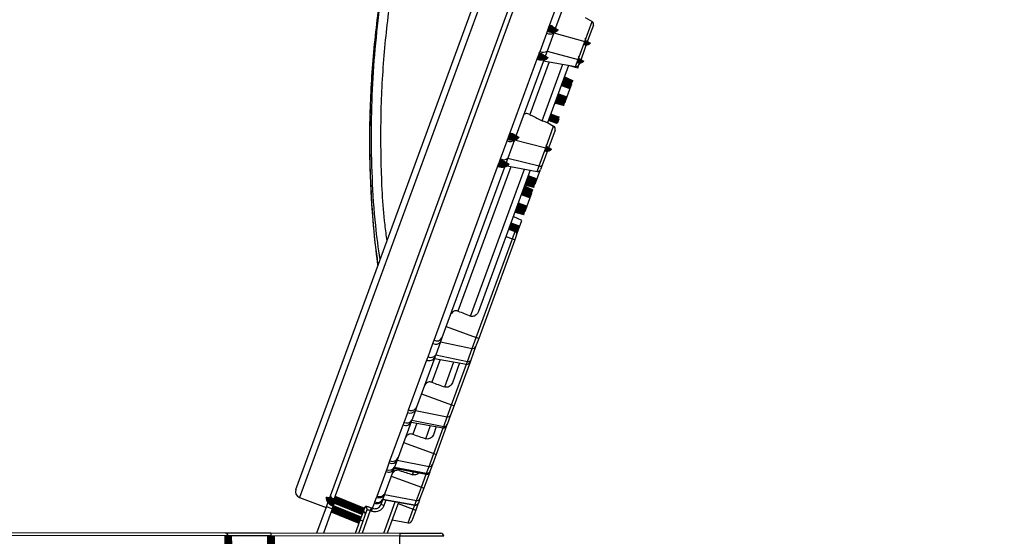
# Model space of a CAD drawing. Extents: x 0 to 361260, y 0 to 4201817.
# Tile 100 of 256: x 360677 to 360685, y 4199830 to 4199834. Entities that reach past the tile are written whole.
import ezdxf

# ---------------------------------------------------------------- set-up
doc = ezdxf.new("R2010")
doc.units = 0
doc.header["$LTSCALE"] = 0.5
doc.header["$MEASUREMENT"] = 0
doc.header["$PDMODE"] = 32
doc.header["$PDSIZE"] = 0.3
for name, pattern in [('K5LT32772', [0]), ('K5LT32773', [0]), ('K5LT_THIN', [0])]:
    doc.linetypes.add(name, pattern=pattern)
doc.layers.add('FORMAT', color=7, linetype='Continuous')
doc.layers.add('СТРЕЧКА', color=5, linetype='Continuous', true_color=0x0000ff)
doc.styles.add('KDIMTEXTSTYLE', font='GOST_AU.SHX', dxfattribs={"width": 0.96, "oblique": 15, "height": 5})
doc.dimstyles.new('KDIMSTYLE (1.00)', dxfattribs={"dimtxt": 5, "dimasz": 1, "dimexe": 2, "dimexo": 0, "dimgap": 1, "dimtad": 1, "dimtxsty": 'KDIMTEXTSTYLE', "dimsah": 1, "dimcen": 0, "dimdle": 1, "dimadec": 0, "dimazin": 0, "dimtfac": 0.667, "dimtmove": 0, "dimatfit": 3, "dimfxl": 1, "dimtvp": 1, "dimtolj": 1, "dimtzin": 0, "dimarcsym": 0})

# ---------------------------------------------------------------- blocks, each defined once
blk = doc.blocks.new('KDIMARROW_01')
blk.add_hatch(color=0).paths.add_polyline_path([(-5, -0.6583), (0, 0), (-5, 0.6583), (-4.5, 0)])
at = {"color": 0, "linetype": 'K5LT_THIN', "lineweight": 18}
for p, q in [((-4.5, 0), (-5, 0.6583)), ((-5, 0.6583), (0, 0)), ((0, 0), (-5, -0.6583)), ((-5, -0.6583), (-4.5, 0))]:
    blk.add_line(p, q, dxfattribs=at)
at = {"layer": 'СТРЕЧКА', "color": 0, "linetype": 'K5LT_THIN', "lineweight": 18}
blk.add_line((0, 0), (-1, 0), dxfattribs=at)
blk = doc.blocks.new('*D381')
at = {"layer": 'Defpoints', "color": 0, "lineweight": 106, "transparency": 16777216}
for p in [(360684.7944, 4199845.1933), (360676.2074, 4199839.842), (360662.7315, 4199829.8822), (360679.178, 4199829.8515), (360679.178, 4199829.8515)]:
    blk.add_point(p, dxfattribs=at)
at = {"layer": 'FORMAT', "color": 0, "lineweight": -2, "transparency": 16777216}
blk.add_arc((360679.178, 4199829.8515), 10.4229, 75.39229, 174.39383, dxfattribs=at)
for p, rotation in [((360682.7611, 4199839.6391), 342.6426751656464), ((360668.7552, 4199829.8709), 267.1434456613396)]:
    blk.add_blockref('KDIMARROW_01', p, dxfattribs=dict(at, rotation=rotation))
at = {"layer": 'FORMAT', "color": 7, "transparency": 16777216, "insert": (360671.6425, 4199840.6561), "char_height": 5, "attachment_point": 5, "rotation": 34.89306, "style": 'KDIMTEXTSTYLE'}
blk.add_mtext('\\A1;\\H3.5;\\W0.665;\\Q0;110°', dxfattribs=at)

msp = doc.modelspace()

# ---------------------------------------------------------------- linework, layer by layer
at = {"color": 7, "linetype": 'K5LT32772', "lineweight": 25, "transparency": 33554687}
for p, q in [((360679.2632, 4199830.2327), (360684.7287, 4199845.1624)), ((360679.546, 4199830.1807), (360685.0134, 4199845.1153)), ((360681.3286, 4199834.0054), (360681.5665, 4199834.6552)), ((360681.6232, 4199834.655), (360681.3868, 4199834.0093)), ((360681.625, 4199833.8972), (360681.685, 4199834.0609)), ((360681.6295, 4199834.0931), (360681.685, 4199834.0609)), ((360681.6962, 4199834.0298), (360681.6491, 4199833.901)), ((360681.2598, 4199833.8161), (360681.3145, 4199833.9657)), ((360681.3145, 4199833.9657), (360681.3286, 4199834.0054)), ((360681.3714, 4199833.9671), (360681.3169, 4199833.8184)), ((360681.3868, 4199834.0093), (360681.3714, 4199833.9671)), ((360681.3714, 4199833.9671), (360681.625, 4199833.8972)), ((360681.5709, 4199833.7493), (360681.625, 4199833.8972)), ((360681.6491, 4199833.901), (360681.5951, 4199833.7535)), ((360681.0051, 4199833.1219), (360681.2451, 4199833.7774)), ((360681.3039, 4199833.7828), (360681.0655, 4199833.1315)), ((360681.3169, 4199833.8184), (360681.3039, 4199833.7828)), ((360681.3169, 4199833.8184), (360681.5709, 4199833.7493)), ((360681.3347, 4199833.7301), (360681.1767, 4199833.2984)), ((360681.2776, 4199833.248), (360681.4468, 4199833.7101)), ((360681.2877, 4199833.7385), (360681.5498, 4199833.6918)), ((360681.4938, 4199833.7017), (360681.3219, 4199833.2322)), ((360681.5679, 4199833.6794), (360681.493, 4199833.6996)), ((360681.5498, 4199833.6918), (360681.5709, 4199833.7493)), ((360681.5679, 4199833.6794), (360681.5745, 4199833.6972)), ((360681.5745, 4199833.6972), (360681.5714, 4199833.6983)), ((360681.5745, 4199833.6972), (360681.5794, 4199833.7107)), ((360681.5951, 4199833.7535), (360681.5785, 4199833.7083)), ((360681.4717, 4199833.4165), (360681.5154, 4199833.5359)), ((360681.5154, 4199833.5359), (360681.5203, 4199833.5491)), ((360681.4653, 4199833.3989), (360681.4717, 4199833.4165)), ((360681.416, 4199833.2643), (360681.3457, 4199833.2972)), ((360681.3208, 4199833.2329), (360681.3711, 4199833.2037)), ((360681.4045, 4199833.2329), (360681.3296, 4199833.2532)), ((360681.4045, 4199833.2329), (360681.411, 4199833.2508)), ((360681.411, 4199833.2508), (360681.416, 4199833.2643)), ((360681.0655, 4199833.1315), (360681.0509, 4199833.0917)), ((360681.3064, 4199833.0269), (360681.3711, 4199833.2037)), ((360681.3824, 4199833.1725), (360681.3315, 4199833.0334)), ((360680.9375, 4199832.9358), (360680.9923, 4199833.0854)), ((360680.9923, 4199833.0854), (360681.0051, 4199833.1219)), ((360681.0509, 4199833.0917), (360680.9964, 4199832.943)), ((360681.0509, 4199833.0917), (360681.3064, 4199833.0269)), ((360681.2522, 4199832.8789), (360681.3064, 4199833.0269)), ((360681.3315, 4199833.0334), (360681.2775, 4199832.886)), ((360680.394, 4199831.4526), (360680.9241, 4199832.9005)), ((360680.9849, 4199832.9115), (360680.4583, 4199831.4729)), ((360680.9964, 4199832.943), (360680.9849, 4199832.9115)), ((360680.9964, 4199832.943), (360681.2522, 4199832.8789)), ((360681.0209, 4199832.8728), (360680.5885, 4199831.6918)), ((360680.6927, 4199831.6504), (360681.1329, 4199832.8528)), ((360681.18, 4199832.8445), (360680.7571, 4199831.6894)), ((360680.9738, 4199832.8812), (360681.236, 4199832.8345)), ((360681.2266, 4199832.7468), (360681.2647, 4199832.851)), ((360681.236, 4199832.8345), (360681.2522, 4199832.8789)), ((360681.2775, 4199832.886), (360681.2647, 4199832.851)), ((360681.2201, 4199832.7293), (360681.2266, 4199832.7468)), ((360681.1886, 4199832.6431), (360681.1934, 4199832.6562)), ((360681.1448, 4199832.5236), (360681.1886, 4199832.6431)), ((360681.1384, 4199832.5061), (360681.1448, 4199832.5236)), ((360681.1117, 4199832.433), (360681.0414, 4199832.466)), ((360681.085, 4199832.3601), (360681.1117, 4199832.433)), ((360681.0081, 4199832.3749), (360681.0573, 4199832.3464)), ((360681.0341, 4199832.283), (360681.0573, 4199832.3464)), ((360681.0704, 4199832.3202), (360681.085, 4199832.3601)), ((360680.7385, 4199831.4756), (360681.0341, 4199832.283)), ((360681.0541, 4199832.2757), (360680.7585, 4199831.4683)), ((360680.9815, 4199832.3023), (360681.0341, 4199832.283)), ((360681.0341, 4199832.283), (360681.0541, 4199832.2757)), ((360681.0686, 4199832.3152), (360681.0541, 4199832.2757)), ((360680.4923, 4199831.5658), (360680.7385, 4199831.4756)), ((360680.3847, 4199831.4258), (360680.394, 4199831.4526)), ((360680.4467, 4199831.4413), (360680.4072, 4199831.3334)), ((360680.4583, 4199831.4729), (360680.4467, 4199831.4413)), ((360680.4467, 4199831.4413), (360680.7057, 4199831.386)), ((360680.7057, 4199831.386), (360680.7385, 4199831.4756)), ((360680.7585, 4199831.4683), (360680.7327, 4199831.3978)), ((360680.7585, 4199831.4683), (360680.7385, 4199831.4756)), ((360680.3449, 4199831.3172), (360680.3847, 4199831.4258)), ((360680.6664, 4199831.2787), (360680.7057, 4199831.386)), ((360680.7327, 4199831.3978), (360680.6935, 4199831.2908)), ((360680.1854, 4199830.8826), (360680.3352, 4199831.2918)), ((360680.3998, 4199831.3131), (360680.2509, 4199830.9065)), ((360680.3968, 4199831.3049), (360680.6589, 4199831.2582)), ((360680.3998, 4199831.3131), (360680.4072, 4199831.3334)), ((360680.4072, 4199831.3334), (360680.6664, 4199831.2787)), ((360680.6935, 4199831.2908), (360680.6876, 4199831.2747)), ((360680.6029, 4199831.2682), (360680.5434, 4199831.1057)), ((360680.6876, 4199831.2747), (360680.5571, 4199830.9182)), ((360680.2909, 4199831.0157), (360680.5371, 4199830.9256)), ((360680.1779, 4199830.8609), (360680.1854, 4199830.8826)), ((360680.2411, 4199830.8796), (360680.212, 4199830.8003)), ((360680.2509, 4199830.9065), (360680.2411, 4199830.8796)), ((360680.2411, 4199830.8796), (360680.5013, 4199830.8276)), ((360680.5013, 4199830.8276), (360680.5371, 4199830.9256)), ((360680.5571, 4199830.9182), (360680.5289, 4199830.8411)), ((360680.5371, 4199830.9256), (360680.5571, 4199830.9182)), ((360680.1487, 4199830.7811), (360680.1779, 4199830.8609)), ((360680.2067, 4199830.7856), (360680.212, 4199830.8003)), ((360680.212, 4199830.8003), (360680.4724, 4199830.7487)), ((360680.4724, 4199830.7487), (360680.5013, 4199830.8276)), ((360680.5289, 4199830.8411), (360680.5001, 4199830.7625)), ((360680.0331, 4199830.4666), (360680.1408, 4199830.7609)), ((360680.2067, 4199830.7856), (360680.0996, 4199830.4932)), ((360680.2057, 4199830.7828), (360680.4678, 4199830.7361)), ((360680.4118, 4199830.7461), (360680.3878, 4199830.6805)), ((360680.4965, 4199830.7526), (360680.4107, 4199830.5181)), ((360680.5001, 4199830.7625), (360680.4965, 4199830.7526)), ((360680.1444, 4199830.6156), (360680.3907, 4199830.5255)), ((360680.0996, 4199830.4932), (360680.0915, 4199830.4711)), ((360680.3526, 4199830.4214), (360680.3907, 4199830.5255)), ((360680.4107, 4199830.5181), (360680.3807, 4199830.4362)), ((360680.3907, 4199830.5255), (360680.4107, 4199830.5181)), ((360680.0676, 4199830.4056), (360679.9948, 4199830.207)), ((360680.0068, 4199830.3935), (360680.0275, 4199830.4501)), ((360680.0275, 4199830.4501), (360680.0331, 4199830.4666)), ((360680.0675, 4199830.4053), (360680.3296, 4199830.3586)), ((360680.0676, 4199830.4056), (360680.0709, 4199830.4148)), ((360680.0915, 4199830.4711), (360680.0709, 4199830.4148)), ((360680.0709, 4199830.4148), (360680.3321, 4199830.3654)), ((360680.0915, 4199830.4711), (360680.3526, 4199830.4214)), ((360680.3321, 4199830.3654), (360680.3526, 4199830.4214)), ((360680.3807, 4199830.4362), (360680.3603, 4199830.3805)), ((360679.9276, 4199830.1785), (360680.0008, 4199830.3784)), ((360680.0436, 4199830.3401), (360680.2898, 4199830.25)), ((360680.3583, 4199830.3751), (360680.3098, 4199830.2427)), ((360680.3603, 4199830.3805), (360680.3583, 4199830.3751)), ((360680.2502, 4199830.1417), (360680.2898, 4199830.25)), ((360680.3098, 4199830.2427), (360680.2786, 4199830.1575)), ((360680.2898, 4199830.25), (360680.3098, 4199830.2427)), ((360679.2934, 4199830.1667), (360679.511, 4199830.0849)), ((360679.5134, 4199830.0915), (360679.5415, 4199830.1684)), ((360679.5415, 4199830.1684), (360679.546, 4199830.1807)), ((360679.9106, 4199830.1307), (360679.9239, 4199830.1672)), ((360679.9239, 4199830.1672), (360679.9276, 4199830.1785)), ((360679.9738, 4199830.1494), (360679.9753, 4199830.1535)), ((360679.9885, 4199830.1898), (360679.9753, 4199830.1535)), ((360679.9753, 4199830.1535), (360680.237, 4199830.1056)), ((360679.9948, 4199830.207), (360679.9885, 4199830.1898)), ((360679.9885, 4199830.1898), (360680.2502, 4199830.1417)), ((360680.2786, 4199830.1575), (360680.2655, 4199830.1215)), ((360679.4346, 4199829.8763), (360679.5134, 4199830.0915)), ((360679.5618, 4199830.0737), (360679.5134, 4199830.0915)), ((360679.5776, 4199830.1203), (360679.5618, 4199830.0737)), ((360679.8159, 4199830.0528), (360679.8304, 4199830.0925)), ((360679.8721, 4199830.0591), (360679.8816, 4199830.0825)), ((360679.8815, 4199830.0553), (360679.8911, 4199830.0787)), ((360679.8816, 4199830.0825), (360679.8911, 4199830.0787)), ((360679.8911, 4199830.0787), (360679.9065, 4199830.1209)), ((360679.9739, 4199830.1497), (360679.9596, 4199830.1106)), ((360679.9838, 4199830.1017), (360679.9596, 4199830.1106)), ((360679.9738, 4199830.1494), (360680.2359, 4199830.1027)), ((360680.1026, 4199830.1265), (360680.0106, 4199829.8752)), ((360680.0989, 4199830.1165), (360680.2242, 4199830.0706)), ((360680.237, 4199830.1056), (360680.2502, 4199830.1417)), ((360680.2646, 4199830.1192), (360680.2442, 4199830.0633)), ((360680.2655, 4199830.1215), (360680.2646, 4199830.1192)), ((360679.7775, 4199829.8757), (360679.845, 4199830.0602)), ((360679.7888, 4199829.9814), (360679.8159, 4199830.0528)), ((360679.8815, 4199830.0553), (360679.8721, 4199830.0591)), ((360680.1833, 4199829.9589), (360680.2242, 4199830.0706)), ((360680.2442, 4199830.0633), (360680.212, 4199829.9754)), ((360680.2242, 4199830.0706), (360680.2442, 4199830.0633)), ((360679.813, 4199829.9726), (360679.7888, 4199829.9814)), ((360680.05, 4199829.9827), (360680.1833, 4199829.9589)), ((360678.7106, 4199829.8524), (360662.7315, 4199829.8822)), ((360662.7567, 4199829.9075), (360678.6857, 4199829.8777)), ((360678.6857, 4199829.8777), (360679.0602, 4199829.877)), ((360679.0602, 4199829.877), (360679.0602, 4199829.8517)), ((360679.0602, 4199829.877), (360680.1128, 4199829.8751)), ((360680.1127, 4199829.8497), (360679.0602, 4199829.8517)), ((360680.1128, 4199829.8751), (360680.1127, 4199829.8497)), ((360680.1308, 4199828.6894), (360680.1127, 4199829.8497)), ((360680.1128, 4199829.8751), (360680.4478, 4199829.8744))]:
    msp.add_line(p, q, dxfattribs=at)
at = {"color": 8, "linetype": 'K5LT32773', "lineweight": 25, "true_color": 0x808080, "transparency": 33554687}
for p, q in [((360684.7944, 4199845.1933), (360679.2934, 4199830.1667)), ((360685.0551, 4199845.1196), (360679.5752, 4199830.1507)), ((360680.4438, 4199831.2965), (360680.3753, 4199831.1093)), ((360680.4805, 4199831.0707), (360680.5559, 4199831.2766)), ((360680.5371, 4199830.9256), (360680.6589, 4199831.2582)), ((360680.6589, 4199831.2582), (360680.6664, 4199831.2787)), ((360680.2527, 4199830.7745), (360680.2196, 4199830.684)), ((360680.3256, 4199830.6477), (360680.3647, 4199830.7545)), ((360680.3907, 4199830.5255), (360680.4678, 4199830.7361)), ((360680.4678, 4199830.7361), (360680.4724, 4199830.7487)), ((360680.1145, 4199830.3969), (360680.111, 4199830.3873)), ((360680.2178, 4199830.3532), (360680.2265, 4199830.377)), ((360680.2898, 4199830.25), (360680.3296, 4199830.3586)), ((360680.3296, 4199830.3586), (360680.3321, 4199830.3654)), ((360679.5618, 4199830.0737), (360679.4895, 4199829.8762)), ((360679.9832, 4199829.8753), (360680.0768, 4199830.1311)), ((360679.9995, 4199830.1448), (360679.9838, 4199830.1017)), ((360680.2242, 4199830.0706), (360680.2359, 4199830.1027)), ((360680.2359, 4199830.1027), (360680.237, 4199830.1056)), ((360679.8721, 4199830.0591), (360679.8049, 4199829.8756)), ((360679.7501, 4199829.8757), (360679.7888, 4199829.9814))]:
    msp.add_line(p, q, dxfattribs=at)
at = {"color": 7, "linetype": 'K5LT32772', "transparency": 33554687, "const_width": 0.0644}
for points in [[(360681.3868, 4199834.0093), (360681.3842, 4199834.0052), (360681.3798, 4199834.002), (360681.3737, 4199833.9998), (360681.3662, 4199833.9987), (360681.3575, 4199833.9987), (360681.3481, 4199833.9999), (360681.3384, 4199834.0021), (360681.3286, 4199834.0054)], [(360681.6491, 4199833.901), (360681.648, 4199833.8991), (360681.6462, 4199833.8977), (360681.6438, 4199833.8965), (360681.6408, 4199833.8958), (360681.6373, 4199833.8955), (360681.6334, 4199833.8956), (360681.6293, 4199833.8962), (360681.625, 4199833.8972)], [(360681.3039, 4199833.7828), (360681.3012, 4199833.7784), (360681.2966, 4199833.7749), (360681.2904, 4199833.7724), (360681.2829, 4199833.7711), (360681.2742, 4199833.771), (360681.2647, 4199833.772), (360681.2549, 4199833.7742), (360681.2451, 4199833.7774)], [(360681.5951, 4199833.7535), (360681.594, 4199833.7516), (360681.5922, 4199833.75), (360681.5897, 4199833.7488), (360681.5867, 4199833.748), (360681.5832, 4199833.7477), (360681.5793, 4199833.7478), (360681.5751, 4199833.7483), (360681.5709, 4199833.7493)], [(360681.5203, 4199833.5491), (360681.5035, 4199833.557), (360681.4767, 4199833.5695), (360681.45, 4199833.582)], [(360681.5154, 4199833.5359), (360681.4981, 4199833.5423), (360681.4705, 4199833.5525), (360681.4429, 4199833.5626)], [(360681.4717, 4199833.4165), (360681.4569, 4199833.4219), (360681.428, 4199833.4324), (360681.3991, 4199833.4429)], [(360681.4653, 4199833.3989), (360681.45, 4199833.403), (360681.4202, 4199833.4111), (360681.3903, 4199833.4191)], [(360681.411, 4199833.2508), (360681.397, 4199833.2559), (360681.3677, 4199833.2666), (360681.3384, 4199833.2774)], [(360681.0655, 4199833.1315), (360681.0624, 4199833.1263), (360681.0576, 4199833.122), (360681.0511, 4199833.1188), (360681.0433, 4199833.1168), (360681.0344, 4199833.1161), (360681.0248, 4199833.1168), (360681.015, 4199833.1187), (360681.0051, 4199833.1219)], [(360681.3315, 4199833.0334), (360681.3302, 4199833.0311), (360681.3283, 4199833.0291), (360681.3257, 4199833.0276), (360681.3225, 4199833.0264), (360681.3189, 4199833.0258), (360681.3149, 4199833.0257), (360681.3107, 4199833.026), (360681.3064, 4199833.0269)], [(360680.9849, 4199832.9115), (360680.9818, 4199832.906), (360680.9769, 4199832.9014), (360680.9703, 4199832.898), (360680.9624, 4199832.8958), (360680.9535, 4199832.8949), (360680.9438, 4199832.8954), (360680.9339, 4199832.8973), (360680.9241, 4199832.9005)], [(360681.2201, 4199832.7293), (360681.2048, 4199832.7334), (360681.175, 4199832.7414), (360681.1452, 4199832.7495)], [(360681.2266, 4199832.7468), (360681.2117, 4199832.7522), (360681.1828, 4199832.7628), (360681.1539, 4199832.7733)], [(360681.1886, 4199832.6431), (360681.1712, 4199832.6494), (360681.1436, 4199832.6596), (360681.116, 4199832.6698)], [(360681.1934, 4199832.6562), (360681.1766, 4199832.6641), (360681.1499, 4199832.6766), (360681.1231, 4199832.6892)], [(360681.1448, 4199832.5236), (360681.13, 4199832.529), (360681.1011, 4199832.5396), (360681.0722, 4199832.5501)], [(360681.1384, 4199832.5061), (360681.1231, 4199832.5102), (360681.0933, 4199832.5182), (360681.0635, 4199832.5263)], [(360681.085, 4199832.3601), (360681.0534, 4199832.3717), (360681.0124, 4199832.3867)], [(360679.5776, 4199830.1203), (360679.5686, 4199830.1244), (360679.5603, 4199830.1295), (360679.5532, 4199830.1354), (360679.5475, 4199830.1418), (360679.5433, 4199830.1486), (360679.5409, 4199830.1554), (360679.5403, 4199830.1621), (360679.5415, 4199830.1684)], [(360679.5752, 4199830.1507), (360679.6835, 4199830.1066), (360679.8159, 4199830.0528)], [(360679.7888, 4199829.9814), (360679.7627, 4199829.992), (360679.5618, 4199830.0737)], [(360678.7243, 4199828.692), (360678.7158, 4199829.4136), (360678.7106, 4199829.8524)], [(360679.0602, 4199829.8517), (360679.0668, 4199829.2882), (360679.0737, 4199828.6919)]]:
    msp.add_lwpolyline(points, dxfattribs=at)
at = {"color": 7, "linetype": 'K5LT32772', "lineweight": 25, "transparency": 33554687}
for centre, radius, start, end in [((360681.672, 4199834.0386), 0.0258, 339.89306, 59.89306), ((360681.3418, 4199834.0129), 0.0545, 239.9593, 302.84988), ((360681.2866, 4199833.8625), 0.0536, 239.99001, 304.47554), ((360681.5543, 4199833.7171), 0.0258, 259.89306, 339.89306), ((360681.3582, 4199833.1814), 0.0258, 339.89306, 59.89306), ((360681.0172, 4199833.1296), 0.0507, 240.56836, 311.70174), ((360680.9621, 4199832.9798), 0.0503, 240.764, 313.04425), ((360681.2405, 4199832.8598), 0.0258, 259.89306, 339.89306), ((360681.2606, 4199832.8978), 0.0206, 246.00617, 325.09188), ((360681.0443, 4199832.3241), 0.0258, 339.89306, 59.89306), ((360680.4065, 4199831.4701), 0.0495, 243.78763, 324.3749), ((360680.416, 4199831.4949), 0.0477, 242.55135, 332.51567), ((360680.7123, 4199831.4076), 0.0226, 252.91872, 334.28957), ((360680.3569, 4199831.3345), 0.048, 243.09243, 333.4397), ((360680.3666, 4199831.3617), 0.0495, 244.05996, 325.05265), ((360680.6729, 4199831.3005), 0.0228, 253.43255, 334.79377), ((360680.6634, 4199831.2836), 0.0258, 259.89306, 339.89306), ((360680.1988, 4199830.9063), 0.05, 245.25885, 327.73071), ((360680.2064, 4199830.9267), 0.0489, 244.50392, 335.62486), ((360680.1695, 4199830.8267), 0.0501, 245.47631, 328.17186), ((360680.5072, 4199830.8505), 0.0237, 255.58894, 336.73119), ((360680.1616, 4199830.8054), 0.0492, 244.93148, 336.23177), ((360680.4723, 4199830.7615), 0.0258, 259.89306, 339.89306), ((360680.4782, 4199830.7718), 0.0239, 255.96434, 337.04171), ((360680.0534, 4199830.5122), 0.05, 245.97634, 337.62389), ((360680.021, 4199830.4244), 0.0502, 246.29151, 338.02071), ((360680.0269, 4199830.44), 0.0507, 246.56017, 330.20864), ((360680.0477, 4199830.4964), 0.0506, 246.39939, 329.92202), ((360680.3579, 4199830.4454), 0.0246, 257.51353, 338.24863), ((360680.3341, 4199830.384), 0.0258, 259.89306, 339.89306), ((360680.3373, 4199830.3895), 0.0247, 257.77668, 338.4424), ((360679.3116, 4199830.215), 0.0515, 159.89306, 249.39306), ((360679.5946, 4199830.1987), 0.0518, 200.37144, 247.99962), ((360679.9303, 4199830.1779), 0.0512, 247.31642, 331.49378), ((360679.9437, 4199830.2143), 0.0511, 247.21045, 331.31962), ((360679.9474, 4199830.2253), 0.0508, 247.00964, 338.8887), ((360680.2551, 4199830.1665), 0.0252, 258.82306, 339.18284), ((360679.821, 4199830.0688), 0.0255, 340.3933, 68.43184), ((360679.9262, 4199830.1679), 0.051, 247.21729, 339.13082), ((360680.2404, 4199830.1281), 0.0258, 259.89306, 339.89306), ((360680.2418, 4199830.1305), 0.0253, 258.99099, 339.29736), ((360679.8064, 4199830.029), 0.0256, 340.24489, 68.27403), ((360680.1878, 4199829.9843), 0.0258, 259.89306, 339.89306), ((360678.6852, 4199829.8524), 0.0254, 359.98282, 88.99635), ((360680.4478, 4199829.8487), 0.0258, 0.89306, 89.89306)]:
    msp.add_arc(centre, radius, start, end, dxfattribs=at)
for centre, major_axis, ratio, start_param, end_param in [((360689.4665, 4199834.9627), (38.1675, -13.9726), 0.153091, 4.533994, 4.536795), ((360683.0167, 4199837.3239), (41.3677, -15.1441), 0.153091, 4.704579, 4.707123), ((360676.567, 4199839.685), (44.5679, -16.3157), 0.153091, -1.432892, -1.430507), ((360670.1172, 4199842.0462), (47.7681, -17.4872), 0.153091, -1.304375, -1.30209), ((360680.1126, 4199829.8493), (0.3609, -0.0002), 0.001246, 0.00002, 1.570512)]:
    msp.add_ellipse(centre, major_axis=major_axis, ratio=ratio, start_param=start_param, end_param=end_param, dxfattribs=at)
at = {"color": 8, "linetype": 'K5LT32773', "lineweight": 25, "true_color": 0x808080, "transparency": 33554687}
for points, knots in [([(360679.952, 4199832.1142), (360679.9391, 4199832.2061), (360679.9083, 4199832.4276), (360679.8865, 4199832.782), (360679.8784, 4199833.1697), (360679.8902, 4199833.5525), (360679.9191, 4199833.929), (360679.9652, 4199834.306), (360680.0285, 4199834.6827), (360680.1069, 4199835.0589), (360680.1712, 4199835.3068), (360680.2033, 4199835.4308)], [0, 0, 0, 0, 0.083109, 0.200296, 0.317787, 0.430471, 0.543218, 0.65591, 0.770583, 0.88531, 1, 1, 1, 1]), ([(360680.2758, 4199835.4114), (360680.2345, 4199835.2501), (360680.152, 4199834.9276), (360680.0594, 4199834.4367), (360679.9923, 4199833.9364), (360679.956, 4199833.4274), (360679.9549, 4199832.9122), (360679.9725, 4199832.5238), (360680.0013, 4199832.3095), (360680.0073, 4199832.2652)], [0, 0, 0, 0, 0.157125, 0.314342, 0.47142, 0.633529, 0.7958, 0.957884, 1, 1, 1, 1]), ([(360679.9909, 4199834.5044), (360679.9901, 4199834.5005), (360679.9555, 4199834.3263), (360679.9125, 4199833.9752), (360679.869, 4199833.4521), (360679.863, 4199832.9815), (360679.8814, 4199832.568), (360679.9045, 4199832.2818), (360679.9281, 4199832.1157), (360679.9349, 4199832.0676)], [0, 0, 0, 0, 0.004806, 0.217773, 0.433009, 0.648234, 0.794297, 0.940437, 1, 1, 1, 1])]:
    msp.add_open_spline(points, degree=3, knots=knots, dxfattribs=at)
at = {"color": 7, "linetype": 'K5LT32772', "lineweight": 25, "transparency": 33554687}
for points, knots in [([(360679.9843, 4199834.4621), (360679.9793, 4199834.4342), (360679.9586, 4199834.3169), (360679.9306, 4199834.1105), (360679.9007, 4199833.8448), (360679.8801, 4199833.5829), (360679.868, 4199833.325), (360679.8644, 4199833.0698), (360679.8689, 4199832.8161), (360679.8818, 4199832.5629), (360679.9021, 4199832.3112), (360679.9225, 4199832.1445), (360679.9327, 4199832.0615)], [0, 0, 0, 0, 0.035303, 0.148227, 0.259167, 0.36813, 0.475143, 0.580477, 0.685697, 0.790958, 0.896002, 1, 1, 1, 1]), ([(360681.2451, 4199833.7774), (360681.2481, 4199833.7852), (360681.253, 4199833.798), (360681.2578, 4199833.811), (360681.2598, 4199833.8161)], [0, 0, 0, 0, 0.603131, 1, 1, 1, 1]), ([(360681.1767, 4199833.2984), (360681.1713, 4199833.3007), (360681.1606, 4199833.3054), (360681.1458, 4199833.3078), (360681.1339, 4199833.3054), (360681.1273, 4199833.2994), (360681.1252, 4199833.2945), (360681.1246, 4199833.2932)], [0, 0, 0, 0, 0.233757, 0.467529, 0.698802, 0.914629, 1, 1, 1, 1]), ([(360681.1767, 4199833.2984), (360681.1819, 4199833.2958), (360681.2156, 4199833.2791), (360681.2492, 4199833.2623), (360681.2776, 4199833.248)], [0, 0, 0, 0, 0.154874, 1, 1, 1, 1]), ([(360681.3208, 4199833.2329), (360681.319, 4199833.2335), (360681.3156, 4199833.2347), (360681.3024, 4199833.2379), (360681.2886, 4199833.2427), (360681.2803, 4199833.2467), (360681.2776, 4199833.248)], [0, 0, 0, 0, 0.297881, 0.596963, 0.86783, 1, 1, 1, 1]), ([(360680.9241, 4199832.9005), (360680.9268, 4199832.9076), (360680.9313, 4199832.9193), (360680.9357, 4199832.9311), (360680.9375, 4199832.9358)], [0, 0, 0, 0, 0.603131, 1, 1, 1, 1]), ([(360680.5885, 4199831.6918), (360680.5841, 4199831.693), (360680.5753, 4199831.6955), (360680.5615, 4199831.6933), (360680.5472, 4199831.6862), (360680.5333, 4199831.6728), (360680.5273, 4199831.6597), (360680.5241, 4199831.6527)], [0, 0, 0, 0, 0.163338, 0.326594, 0.492675, 0.728324, 1, 1, 1, 1]), ([(360680.7571, 4199831.6894), (360680.7534, 4199831.6815), (360680.747, 4199831.6678), (360680.7316, 4199831.6542), (360680.7163, 4199831.6477), (360680.7029, 4199831.647), (360680.6954, 4199831.6495), (360680.6927, 4199831.6504)], [0, 0, 0, 0, 0.310343, 0.532268, 0.714916, 0.898467, 1, 1, 1, 1]), ([(360680.3352, 4199831.2918), (360680.3371, 4199831.2969), (360680.3404, 4199831.3053), (360680.3437, 4199831.3138), (360680.3449, 4199831.3172)], [0, 0, 0, 0, 0.603131, 1, 1, 1, 1]), ([(360680.3753, 4199831.1093), (360680.3705, 4199831.1105), (360680.3609, 4199831.113), (360680.3459, 4199831.1103), (360680.3322, 4199831.103), (360680.32, 4199831.0909), (360680.315, 4199831.0801), (360680.3123, 4199831.0743)], [0, 0, 0, 0, 0.185647, 0.37131, 0.558331, 0.762994, 1, 1, 1, 1]), ([(360680.5434, 4199831.1057), (360680.5404, 4199831.0993), (360680.5344, 4199831.0865), (360680.5186, 4199831.0731), (360680.501, 4199831.0673), (360680.4881, 4199831.0681), (360680.4819, 4199831.0702), (360680.4805, 4199831.0707)], [0, 0, 0, 0, 0.26114, 0.523624, 0.75088, 0.945638, 1, 1, 1, 1]), ([(360680.1408, 4199830.7609), (360680.1424, 4199830.7649), (360680.1451, 4199830.7716), (360680.1477, 4199830.7784), (360680.1487, 4199830.7811)], [0, 0, 0, 0, 0.603131, 1, 1, 1, 1]), ([(360680.2196, 4199830.684), (360680.2144, 4199830.6852), (360680.2042, 4199830.6876), (360680.1884, 4199830.6844), (360680.1743, 4199830.6764), (360680.1635, 4199830.6648), (360680.1594, 4199830.6555), (360680.1574, 4199830.6512)], [0, 0, 0, 0, 0.202921, 0.405939, 0.608204, 0.820107, 1, 1, 1, 1]), ([(360680.3878, 4199830.6805), (360680.3851, 4199830.6748), (360680.3797, 4199830.6633), (360680.3653, 4199830.651), (360680.3487, 4199830.6449), (360680.3351, 4199830.6449), (360680.3278, 4199830.6471), (360680.3256, 4199830.6477)], [0, 0, 0, 0, 0.240677, 0.482054, 0.705758, 0.912434, 1, 1, 1, 1]), ([(360680.0008, 4199830.3784), (360680.002, 4199830.3814), (360680.004, 4199830.3864), (360680.006, 4199830.3915), (360680.0068, 4199830.3935)], [0, 0, 0, 0, 0.603131, 1, 1, 1, 1]), ([(360680.111, 4199830.3873), (360680.1056, 4199830.3884), (360680.0948, 4199830.3908), (360680.0783, 4199830.3871), (360680.064, 4199830.3785), (360680.0543, 4199830.3672), (360680.0506, 4199830.3588), (360680.0492, 4199830.3556)], [0, 0, 0, 0, 0.215891, 0.431928, 0.645435, 0.862034, 1, 1, 1, 1]), ([(360680.2705, 4199830.3691), (360680.2664, 4199830.365), (360680.2584, 4199830.3568), (360680.2422, 4199830.3509), (360680.2282, 4199830.3504), (360680.2204, 4199830.3525), (360680.2178, 4199830.3532)], [0, 0, 0, 0, 0.291801, 0.5817, 0.862606, 1, 1, 1, 1]), ([(360679.5752, 4199830.1507), (360679.5752, 4199830.1507), (360679.5749, 4199830.1498), (360679.5756, 4199830.1472), (360679.5779, 4199830.1393), (360679.5803, 4199830.1307), (360679.5781, 4199830.1222), (360679.5776, 4199830.1203)], [0, 0, 0, 0, 0.001306, 0.318993, 0.395008, 0.867744, 1, 1, 1, 1]), ([(360679.8304, 4199830.0925), (360679.8309, 4199830.0932), (360679.8323, 4199830.0947), (360679.8393, 4199830.0949), (360679.851, 4199830.0928), (360679.8657, 4199830.0886), (360679.8763, 4199830.0846), (360679.8816, 4199830.0825)], [0, 0, 0, 0, 0.157568, 0.370874, 0.581028, 0.790433, 1, 1, 1, 1]), ([(360679.9838, 4199830.1017), (360679.9807, 4199830.0951), (360679.974, 4199830.0805), (360679.9559, 4199830.063), (360679.9324, 4199830.0515), (360679.9063, 4199830.0479), (360679.8898, 4199830.0528), (360679.8815, 4199830.0553)], [0, 0, 0, 0, 0.17393, 0.383994, 0.590363, 0.795155, 1, 1, 1, 1]), ([(360679.8911, 4199830.0787), (360679.8966, 4199830.077), (360679.9076, 4199830.0738), (360679.9251, 4199830.0764), (360679.9408, 4199830.0842), (360679.953, 4199830.0962), (360679.9575, 4199830.1061), (360679.9596, 4199830.1106)], [0, 0, 0, 0, 0.202548, 0.405937, 0.612399, 0.824063, 1, 1, 1, 1]), ([(360679.9065, 4199830.1209), (360679.9073, 4199830.1228), (360679.9087, 4199830.1261), (360679.91, 4199830.1294), (360679.9106, 4199830.1307)], [0, 0, 0, 0, 0.603131, 1, 1, 1, 1]), ([(360679.8721, 4199830.0591), (360679.8694, 4199830.0602), (360679.8641, 4199830.0623), (360679.8566, 4199830.0638), (360679.8504, 4199830.0639), (360679.8464, 4199830.0625), (360679.8455, 4199830.0609), (360679.845, 4199830.0602)], [0, 0, 0, 0, 0.204783, 0.410751, 0.620831, 0.837899, 1, 1, 1, 1]), ([(360679.0602, 4199829.8517), (360679.0402, 4199829.8518), (360679.0007, 4199829.8519), (360678.9623, 4199829.852), (360678.9245, 4199829.8521), (360678.9063, 4199829.8521), (360678.8716, 4199829.8522), (360678.855, 4199829.8522), (360678.8313, 4199829.8522), (360678.8237, 4199829.8523), (360678.8091, 4199829.8523), (360678.8021, 4199829.8523), (360678.782, 4199829.8523), (360678.7698, 4199829.8523), (360678.7533, 4199829.8524), (360678.7482, 4199829.8524), (360678.7386, 4199829.8524), (360678.7342, 4199829.8524), (360678.7221, 4199829.8524), (360678.7156, 4199829.8524), (360678.7106, 4199829.8524)], [0, 0, 0, 0, 0.125, 0.25, 0.25, 0.375, 0.375, 0.5, 0.5, 0.5625, 0.5625, 0.625, 0.625, 0.75, 0.75, 0.8125, 0.8125, 0.875, 0.875, 1, 1, 1, 1])]:
    msp.add_open_spline(points, degree=3, knots=knots, dxfattribs=at)

# ---------------------------------------------------------------- dimensions: what is measured, and where the dimension line sits
at = {"layer": 'FORMAT', "color": 7, "transparency": 33554687}
dim = msp.add_angular_dim_2l(base=(360676.2074, 4199839.842), line1=((360679.178, 4199829.8515), (360684.7944, 4199845.1933)), line2=((360679.178, 4199829.8515), (360662.7315, 4199829.8822)), dimstyle='KDIMSTYLE (1.00)', override={"dimpost": '\\H3.5;\\W0.665;\\Q0;<>', "dimblk1": 'KDIMARROW_01', "dimblk2": 'KDIMARROW_01', "dimclrt": 7, "dimtolj": 1}, dxfattribs=at)
dim.commit()
dim.dimension.update_dxf_attribs({"geometry": '*D381', "text_midpoint": (360673.2157, 4199838.4005), "dimtype": 162})

doc.saveas('drawing.dxf')
